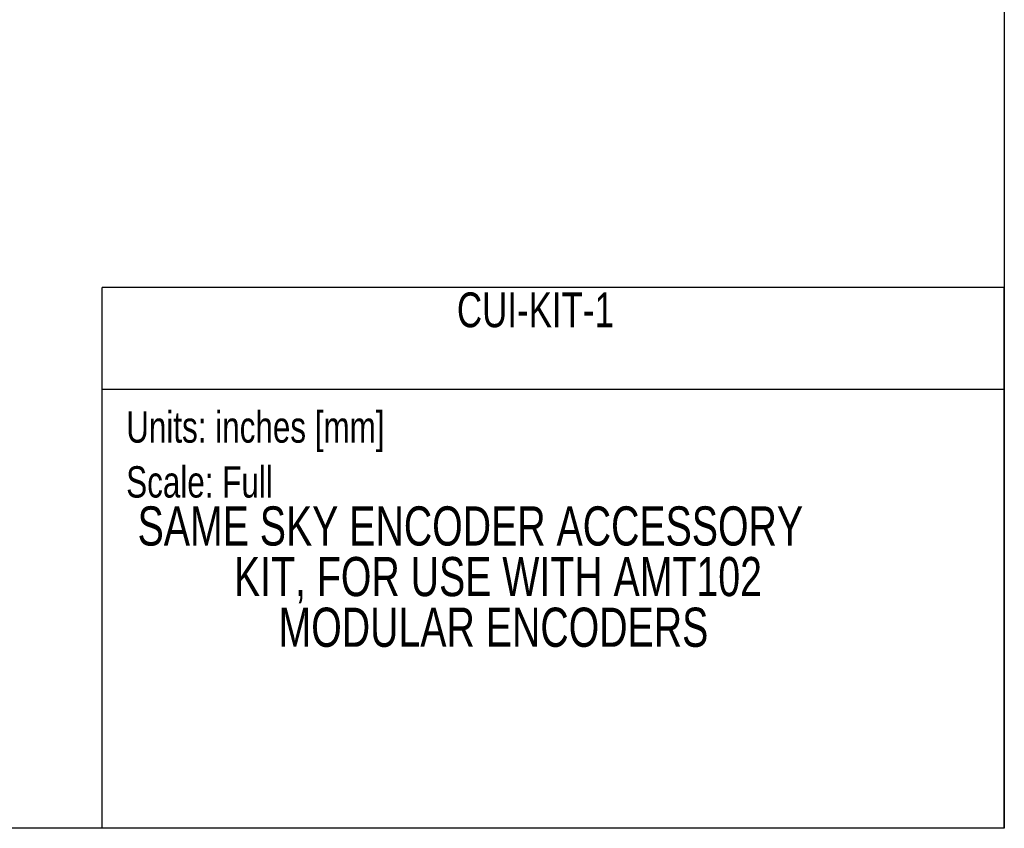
# Model space of a CAD drawing. Header units: inches. Extents: x 0 to 11, y 0 to 8.5.
# Tile 19 of 23: x 6.3 to 11, y 0 to 3.9. Entities that reach past the tile are written whole.
import ezdxf
from ezdxf.enums import TextEntityAlignment as Align

# ---------------------------------------------------------------- set-up
doc = ezdxf.new("R2010")
doc.units = ezdxf.units.IN
doc.header["$MEASUREMENT"] = 0
doc.linetypes.add('CENTERX2', pattern=[0.8, 0.5, -0.1, 0.1, -0.1])
doc.layers.add('SLD-DEFPOINTS', color=7, linetype='Continuous')
doc.layers.add('TEXT', color=140, linetype='Continuous', lineweight=25)
doc.styles.add('SLDTEXTSTYLE0', font='TXT', dxfattribs={"width": 0.75})

# ---------------------------------------------------------------- blocks, each defined once
blk = doc.blocks.new('SW_NOTE_0')
at = {"layer": 'TEXT', "color": 0, "linetype": 'CENTERX2', "lineweight": 18, "insert": (0, 0.1934), "char_height": 0.15, "attachment_point": 1, "style": 'SLDTEXTSTYLE0'}
blk.add_mtext('Scale: Full', dxfattribs=at)
blk = doc.blocks.new('SW_NOTE_0_1')
at = {"layer": 'TEXT', "color": 0, "linetype": 'CENTERX2', "lineweight": 18, "insert": (0, 0.1934), "char_height": 0.15, "attachment_point": 1, "style": 'SLDTEXTSTYLE0'}
blk.add_mtext('Units: inches [mm]', dxfattribs=at)
blk = doc.blocks.new('Block1')
at = {"layer": 'TEXT'}
for p, q in [((11.0001, 2.5891), (6.6789, 2.5891)), ((6.6789, 0.0001), (6.6789, 2.5891)), ((11.0001, 0.0001), (11.0001, 2.5891)), ((6.6789, 2.1022), (11.0001, 2.1022)), ((11.0001, 0.0001), (6.6789, 0.0001))]:
    blk.add_line(p, q, dxfattribs=at)
at = {"layer": 'TEXT', "linetype": 'CENTERX2', "lineweight": 18}
for name, p in [('SW_NOTE_0_1', (6.7948, 1.8033)), ('SW_NOTE_0', (6.7948, 1.5404))]:
    blk.add_blockref(name, p, dxfattribs=at)
at = {"layer": 'TEXT', "color": 140, "style": 'SLDTEXTSTYLE0', "width": 0.75}
for tag, height, p in [('AUTOATTR0', 0.1667, (8.3786, 2.3494)), ('AUTOATTR1_0', 0.1875, (6.8494, 1.2978)), ('AUTOATTR1_1', 0.1875, (7.311, 1.0554)), ('AUTOATTR1_2', 0.1875, (7.5243, 0.8129))]:
    blk.add_attdef(tag, text='', height=height, dxfattribs=at).set_placement(p, align=Align.BOTTOM_LEFT)

msp = doc.modelspace()

# ---------------------------------------------------------------- linework, layer by layer
at = {"color": 7, "linetype": 'Continuous'}
for p, q in [((11.0001, 8.5001), (11.0001, 0.0001)), ((11.0001, 0.0001), (0.0001, 0.0001))]:
    msp.add_line(p, q, dxfattribs=at)

# ---------------------------------------------------------------- block references
at = {"layer": 'SLD-DEFPOINTS'}
ref = msp.add_blockref('Block1', (0, 0), dxfattribs=at)
ref.add_attrib('AUTOATTR0', 'CUI-KIT-1', dxfattribs={"layer": 'TEXT', "linetype": 'CENTERX2', "lineweight": 18, "height": 0.16667, "style": 'SLDTEXTSTYLE0', "width": 0.75}).set_placement((8.3786, 2.3494), align=Align.BOTTOM_LEFT)
ref.add_attrib('AUTOATTR1_0', 'SAME SKY ENCODER ACCESSORY ', dxfattribs={"layer": 'TEXT', "linetype": 'CENTERX2', "lineweight": 18, "height": 0.1875, "style": 'SLDTEXTSTYLE0', "width": 0.75}).set_placement((6.8494, 1.2978), align=Align.BOTTOM_LEFT)
ref.add_attrib('AUTOATTR1_1', 'KIT, FOR USE WITH AMT102 ', dxfattribs={"layer": 'TEXT', "linetype": 'CENTERX2', "lineweight": 18, "height": 0.1875, "style": 'SLDTEXTSTYLE0', "width": 0.75}).set_placement((7.311, 1.0554), align=Align.BOTTOM_LEFT)
ref.add_attrib('AUTOATTR1_2', 'MODULAR ENCODERS', dxfattribs={"layer": 'TEXT', "linetype": 'CENTERX2', "lineweight": 18, "height": 0.1875, "style": 'SLDTEXTSTYLE0', "width": 0.75}).set_placement((7.5243, 0.8129), align=Align.BOTTOM_LEFT)

doc.saveas('drawing.dxf')
